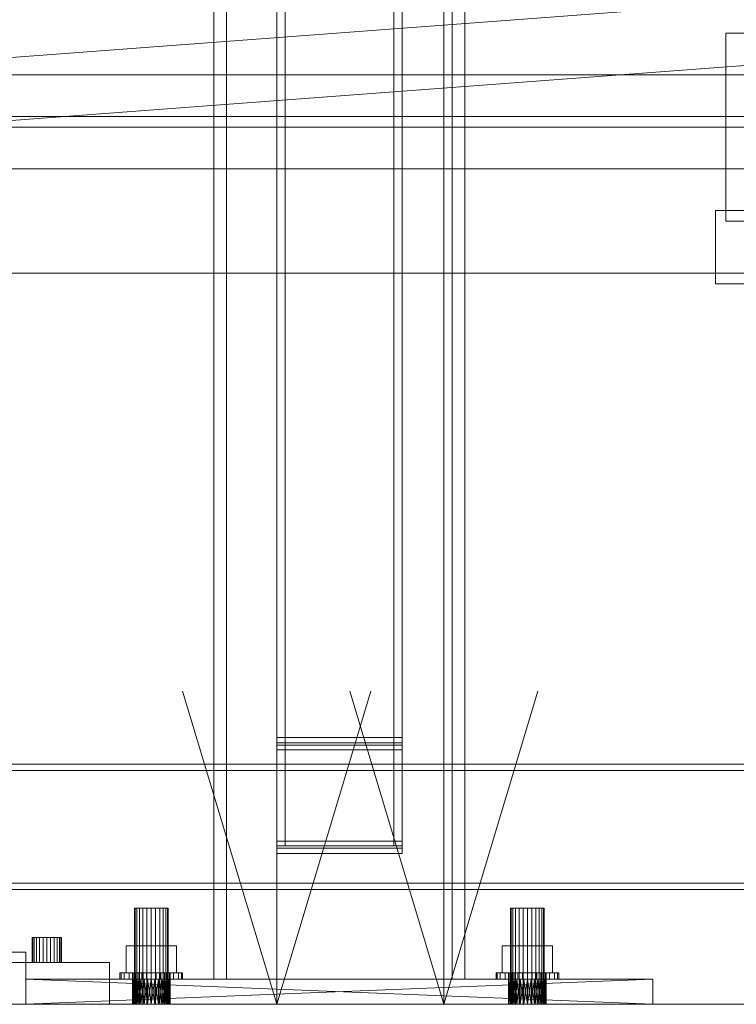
# Model space of a CAD drawing. Header units: millimetres. Extents: x -2233 to 61924, y -68080 to 6847.
# Tile 11 of 256: x -903 to -560, y -36000 to -35529. Entities that reach past the tile are written whole.
import ezdxf

# ---------------------------------------------------------------- set-up
doc = ezdxf.new("R2010")
doc.units = ezdxf.units.MM
for name, color, linetype, lineweight in [('COTAS_O', 1, 'Continuous', 0), ('frontal_C01', 7, 'Continuous', 0), ('frontal_C04', 7, 'Continuous', 0), ('frontal_mezcladora', 7, 'Continuous', 0), ('frontal_secador', 7, 'Continuous', 0)]:
    doc.layers.add(name, color=color, linetype=linetype, lineweight=lineweight)
doc.dimstyles.new('R19_100', dxfattribs={"dimtxt": 250, "dimasz": 150, "dimexe": 150, "dimexo": 80, "dimgap": 100, "dimtad": 1, "dimtih": 1, "dimtoh": 1, "dimdsep": 46, "dimcen": 0.09, "dimadec": 0, "dimazin": 0, "dimtfac": 1, "dimtdec": 4, "dimtofl": 0, "dimtmove": 0, "dimatfit": 3, "dimfxl": 1, "dimtolj": 1, "dimtzin": 0, "dimarcsym": 0})

# ---------------------------------------------------------------- blocks, each defined once
blk = doc.blocks.new('DIM_R27_54')
at = {"layer": 'COTAS_O'}
for p, q in [((-1850, -34600), (-1850, -35300)), ((-150, -34600), (-150, -35300)), ((-1850, -35300), (-1700, -35255)), ((-150, -35300), (-300, -35255)), ((-150, -35300), (-1850, -35300)), ((-1850, -35300), (-1700, -35345)), ((-150, -35300), (-300, -35345))]:
    blk.add_line(p, q, dxfattribs=at)
blk.add_text('1700 O', height=250, rotation=180, dxfattribs=at).set_placement((-1000, -35400))
blk = doc.blocks.new('DIM_R27_57')
at = {"layer": 'COTAS_O'}
for p, q in [((-1480, -33670), (-780, -33670)), ((-780, -33670), (-825, -33820)), ((-780, -36000), (-780, -33670)), ((-780, -33670), (-735, -33820)), ((-780, -36000), (-825, -35850)), ((-780, -36000), (-735, -35850)), ((-1480, -36000), (-780, -36000))]:
    blk.add_line(p, q, dxfattribs=at)
blk.add_text('2330 O', height=250, rotation=90, dxfattribs=at).set_placement((-880, -34835))
blk = doc.blocks.new('DIM_R27_58')
at = {"layer": 'COTAS_O'}
for p, q in [((-1480, -35300), (-1330, -35255)), ((490, -35300), (340, -35255)), ((-1480, -36000), (-1480, -35300)), ((-1480, -35300), (490, -35300)), ((-1480, -35300), (-1330, -35345)), ((490, -35300), (340, -35345)), ((490, -36000), (490, -35300))]:
    blk.add_line(p, q, dxfattribs=at)
blk.add_text('1970 O', height=250, dxfattribs=at).set_placement((-495, -35200))
blk = doc.blocks.new('DIM_R27_59')
at = {"layer": 'COTAS_O'}
for p, q in [((-1400, -33000), (-700, -33000)), ((-700, -33000), (-745, -33150)), ((-700, -36000), (-700, -33000)), ((-700, -33000), (-655, -33150)), ((-700, -36000), (-745, -35850)), ((-700, -36000), (-655, -35850)), ((-1400, -36000), (-700, -36000))]:
    blk.add_line(p, q, dxfattribs=at)
blk.add_text('3000 O', height=250, rotation=90, dxfattribs=at).set_placement((-800, -34500))
blk = doc.blocks.new('DIM_R27_60')
at = {"layer": 'COTAS_O'}
for p, q in [((-1400, -35300), (-1250, -35255)), ((1400, -35300), (1250, -35255)), ((-1400, -36000), (-1400, -35300)), ((-1400, -35300), (1400, -35300)), ((-1400, -35300), (-1250, -35345)), ((1400, -35300), (1250, -35345)), ((1400, -36000), (1400, -35300))]:
    blk.add_line(p, q, dxfattribs=at)
blk.add_text('2800 O', height=250, dxfattribs=at).set_placement((0, -35200))

msp = doc.modelspace()

# ---------------------------------------------------------------- linework, layer by layer
at = {"layer": 'frontal_C01'}
for p, q in [((-1060, -35975), (-900, -35975)), ((-900, -36000), (-900, -35975)), ((-1060, -36000), (-900, -36000))]:
    msp.add_line(p, q, dxfattribs=at)
at = {"layer": 'frontal_C04'}
for p, q in [((-1751.122, -35610.042), (-551.122, -35520.042)), ((-535, -35535), (-565, -35535)), ((-565, -35625), (-565, -35535)), ((-1748.878, -35639.958), (-548.878, -35549.958)), ((-1750, -35555), (-550, -35555)), ((-1750, -35575), (2600, -35575)), ((-1750, -35580), (2600, -35580)), ((-1750, -35600), (-550, -35600)), ((-570, -35620), (-530, -35620)), ((-570, -35620), (-570, -35655)), ((-535, -35625), (-565, -35625)), ((-1750, -35650), (-550, -35650)), ((-570, -35655), (-530, -35655))]:
    msp.add_line(p, q, dxfattribs=at)
at = {"layer": 'frontal_mezcladora'}
for p, q in [((-810, -35988), (-810, -34900)), ((-804, -35988), (-804, -34900)), ((-696, -35988), (-696, -34900)), ((-690, -35988), (-690, -34900)), ((-780, -35872.255), (-780, -35022.255)), ((-780, -35874.749), (-780, -35024.749)), ((-780, -35025.954), (-780, -35875.954)), ((-776, -35025.954), (-776, -35875.954)), ((-724, -35875.954), (-724, -35025.954)), ((-720, -35022.255), (-720, -35872.255)), ((-720, -35024.749), (-720, -35874.749)), ((-720, -35875.954), (-720, -35025.954)), ((-780, -35028.116), (-780, -35878.116)), ((-776, -35028.116), (-776, -35878.116)), ((-724, -35878.116), (-724, -35028.116)), ((-720, -35878.116), (-720, -35028.116)), ((-780, -35921.884), (-780, -35071.884)), ((-776, -35921.884), (-776, -35071.884)), ((-724, -35071.884), (-724, -35921.884)), ((-720, -35071.884), (-720, -35921.884)), ((-780, -35924.046), (-780, -35074.046)), ((-780, -35075.251), (-780, -35925.251)), ((-780, -35077.745), (-780, -35927.745)), ((-776, -35924.046), (-776, -35074.046)), ((-724, -35074.046), (-724, -35924.046)), ((-720, -35074.046), (-720, -35924.046)), ((-720, -35925.251), (-720, -35075.251)), ((-720, -35927.745), (-720, -35077.745)), ((-720, -35872.255), (-780, -35872.255)), ((-780, -35872.255), (-780, -35875.954)), ((-720, -35874.749), (-780, -35874.749)), ((-780, -35874.749), (-780, -35878.116)), ((-720, -35875.954), (-720, -35872.255)), ((-720, -35878.116), (-720, -35874.749)), ((-780, -35875.954), (-720, -35875.954)), ((-776, -35875.954), (-780, -35875.954)), ((-780, -35875.954), (-780, -35924.046)), ((-780, -35878.116), (-720, -35878.116)), ((-776, -35878.116), (-780, -35878.116)), ((-780, -35878.116), (-780, -35921.884)), ((-776, -35924.046), (-776, -35875.954)), ((-776, -35921.884), (-776, -35878.116)), ((-720, -35875.954), (-724, -35875.954)), ((-724, -35875.954), (-724, -35924.046)), ((-720, -35878.116), (-724, -35878.116)), ((-724, -35878.116), (-724, -35921.884)), ((-720, -35924.046), (-720, -35875.954)), ((-720, -35921.884), (-720, -35878.116)), ((-720, -35921.884), (-780, -35921.884)), ((-780, -35921.884), (-780, -35925.251)), ((-780, -35921.884), (-776, -35921.884)), ((-724, -35921.884), (-720, -35921.884)), ((-720, -35925.251), (-720, -35921.884)), ((-720, -35924.046), (-780, -35924.046)), ((-780, -35924.046), (-780, -35927.745)), ((-780, -35924.046), (-776, -35924.046)), ((-780, -35925.251), (-720, -35925.251)), ((-724, -35924.046), (-720, -35924.046)), ((-720, -35927.745), (-720, -35924.046)), ((-780, -35927.745), (-720, -35927.745)), ((-847.727, -35954), (-848, -35954)), ((-848, -36000), (-848, -35954)), ((-846.928, -35954), (-847.727, -35954)), ((-847.727, -36000), (-847.727, -35954)), ((-845.657, -35954), (-846.928, -35954)), ((-846.928, -36000), (-846.928, -35954)), ((-844, -35954), (-845.657, -35954)), ((-845.657, -36000), (-845.657, -35954)), ((-842.071, -35954), (-844, -35954)), ((-844, -36000), (-844, -35954)), ((-840, -35954), (-842.071, -35954)), ((-842.071, -36000), (-842.071, -35954)), ((-840, -35954), (-837.929, -35954)), ((-840, -35954), (-840, -36000)), ((-837.929, -35954), (-836, -35954)), ((-837.929, -36000), (-837.929, -35954)), ((-836, -35954), (-834.343, -35954)), ((-836, -36000), (-836, -35954)), ((-834.343, -35954), (-833.072, -35954)), ((-834.343, -36000), (-834.343, -35954)), ((-833.072, -35954), (-832.273, -35954)), ((-833.072, -36000), (-833.072, -35954)), ((-832.273, -35954), (-832, -35954)), ((-832.273, -36000), (-832.273, -35954)), ((-832, -36000), (-832, -35954)), ((-667.727, -35954), (-668, -35954)), ((-668, -36000), (-668, -35954)), ((-666.928, -35954), (-667.727, -35954)), ((-667.727, -36000), (-667.727, -35954)), ((-665.657, -35954), (-666.928, -35954)), ((-666.928, -36000), (-666.928, -35954)), ((-664, -35954), (-665.657, -35954)), ((-665.657, -36000), (-665.657, -35954)), ((-662.071, -35954), (-664, -35954)), ((-664, -36000), (-664, -35954)), ((-660, -35954), (-662.071, -35954)), ((-662.071, -36000), (-662.071, -35954)), ((-660, -35954), (-657.929, -35954)), ((-660, -35954), (-660, -36000)), ((-657.929, -35954), (-656, -35954)), ((-657.929, -36000), (-657.929, -35954)), ((-656, -35954), (-654.343, -35954)), ((-656, -36000), (-656, -35954)), ((-654.343, -35954), (-653.072, -35954)), ((-654.343, -36000), (-654.343, -35954)), ((-653.072, -35954), (-652.273, -35954)), ((-653.072, -36000), (-653.072, -35954)), ((-652.273, -35954), (-652, -35954)), ((-652.273, -36000), (-652.273, -35954)), ((-652, -36000), (-652, -35954)), ((-896.761, -35968), (-897, -35968)), ((-897, -35980), (-897, -35968)), ((-896.062, -35968), (-896.761, -35968)), ((-896.761, -35980), (-896.761, -35968)), ((-894.95, -35968), (-896.062, -35968)), ((-896.062, -35980), (-896.062, -35968)), ((-893.5, -35968), (-894.95, -35968)), ((-894.95, -35980), (-894.95, -35968)), ((-891.812, -35968), (-893.5, -35968)), ((-893.5, -35980), (-893.5, -35968)), ((-890, -35968), (-891.812, -35968)), ((-891.812, -35980), (-891.812, -35968)), ((-890, -35968), (-888.188, -35968)), ((-890, -35968), (-890, -35980)), ((-888.188, -35968), (-886.5, -35968)), ((-888.188, -35980), (-888.188, -35968)), ((-886.5, -35968), (-885.05, -35968)), ((-886.5, -35980), (-886.5, -35968)), ((-885.05, -35968), (-883.938, -35968)), ((-885.05, -35980), (-885.05, -35968)), ((-883.938, -35968), (-883.239, -35968)), ((-883.938, -35980), (-883.938, -35968)), ((-883.239, -35968), (-883, -35968)), ((-883.239, -35980), (-883.239, -35968)), ((-883, -35980), (-883, -35968)), ((-851.994, -35985), (-851.994, -35972)), ((-851.994, -35972), (-840, -35972)), ((-851.994, -35972), (-846.928, -35972)), ((-840, -35972), (-846.928, -35972)), ((-846.928, -35972), (-846.928, -35985)), ((-828.006, -35972), (-840, -35972)), ((-840, -35972), (-840, -35985)), ((-840, -35972), (-833.072, -35972)), ((-833.072, -35972), (-833.072, -35985)), ((-828.006, -35972), (-833.072, -35972)), ((-828.006, -35985), (-828.006, -35972)), ((-671.994, -35985), (-671.994, -35972)), ((-671.994, -35972), (-660, -35972)), ((-671.994, -35972), (-666.928, -35972)), ((-660, -35972), (-666.928, -35972)), ((-666.928, -35972), (-666.928, -35985)), ((-648.006, -35972), (-660, -35972)), ((-660, -35972), (-660, -35985)), ((-660, -35972), (-653.072, -35972)), ((-653.072, -35972), (-653.072, -35985)), ((-648.006, -35972), (-653.072, -35972)), ((-648.006, -35985), (-648.006, -35972)), ((-1040, -35980), (-860, -35980)), ((-896.761, -35980), (-897, -35980)), ((-896.062, -35980), (-896.761, -35980)), ((-894.95, -35980), (-896.062, -35980)), ((-893.5, -35980), (-894.95, -35980)), ((-891.812, -35980), (-893.5, -35980)), ((-890, -35980), (-891.812, -35980)), ((-888.188, -35980), (-890, -35980)), ((-888.188, -35980), (-886.5, -35980)), ((-886.5, -35980), (-885.05, -35980)), ((-885.05, -35980), (-883.938, -35980)), ((-883.938, -35980), (-883.239, -35980)), ((-883.239, -35980), (-883, -35980)), ((-860, -36000), (-860, -35980)), ((-660, -35988), (-900, -35988)), ((-900, -35988), (-661.756, -35988)), ((-900, -35988), (-840, -35988)), ((-838.244, -35988), (-900, -35988)), ((-900, -35988), (-841.756, -35988)), ((-600, -35988), (-900, -35988)), ((-900, -35988), (-663.444, -35988)), ((-836.556, -35988), (-900, -35988)), ((-900, -35988), (-843.444, -35988)), ((-900, -35988), (-665, -35988)), ((-835, -35988), (-900, -35988)), ((-900, -35988), (-845, -35988)), ((-900, -35988), (-666.364, -35988)), ((-900, -35988), (-846.364, -35988)), ((-900, -35988), (-667.483, -35988)), ((-900, -35988), (-847.483, -35988)), ((-900, -35988), (-668.315, -35988)), ((-900, -35988), (-848.315, -35988)), ((-900, -35988), (-668.827, -35988)), ((-900, -35988), (-848.827, -35988)), ((-900, -35988), (-669, -35988)), ((-900, -35988), (-849, -35988)), ((-658.244, -35988), (-900, -35988)), ((-900, -36000), (-900, -35988)), ((-600, -36000), (-900, -35988)), ((-900, -36000), (-600, -35988)), ((-855, -35988), (-855, -35985)), ((-855, -35985), (-854.489, -35985)), ((-855, -35985), (-849, -35985)), ((-854.489, -35988), (-855, -35988)), ((-849, -35988), (-855, -35988)), ((-854.489, -35988), (-854.489, -35985)), ((-854.489, -35985), (-852.99, -35985)), ((-854.489, -35985), (-848.693, -35985)), ((-852.99, -35988), (-854.489, -35988)), ((-848.693, -35988), (-854.489, -35988)), ((-852.99, -35988), (-852.99, -35985)), ((-852.99, -35985), (-850.607, -35985)), ((-852.99, -35985), (-847.794, -35985)), ((-850.607, -35988), (-852.99, -35988)), ((-847.794, -35988), (-852.99, -35988)), ((-840, -35985), (-851.994, -35985)), ((-846.928, -35985), (-851.994, -35985)), ((-850.607, -35988), (-850.607, -35985)), ((-850.607, -35985), (-847.5, -35985)), ((-850.607, -35985), (-846.364, -35985)), ((-847.5, -35988), (-850.607, -35988)), ((-846.364, -35988), (-850.607, -35988)), ((-848.693, -35985), (-849, -35985)), ((-849, -35985), (-849, -35988)), ((-849, -35988), (-848.827, -35988)), ((-840, -35988), (-849, -35988)), ((-841.756, -35988), (-849, -35988)), ((-843.444, -35988), (-849, -35988)), ((-845, -35988), (-849, -35988)), ((-846.364, -35988), (-849, -35988)), ((-847.483, -35988), (-849, -35988)), ((-849, -36000), (-848.827, -35988)), ((-849, -36000), (-849, -35988)), ((-848.827, -36000), (-849, -35988)), ((-849, -35988), (-848.693, -35988)), ((-848.827, -35988), (-848.315, -35988)), ((-840, -35988), (-848.827, -35988)), ((-848.827, -36000), (-848.315, -35988)), ((-848.827, -36000), (-848.827, -35988)), ((-848.315, -36000), (-848.827, -35988)), ((-847.794, -35985), (-848.693, -35985)), ((-848.693, -35985), (-848.693, -35988)), ((-848.693, -35988), (-847.794, -35988)), ((-848.315, -35988), (-847.483, -35988)), ((-840, -35988), (-848.315, -35988)), ((-848.315, -36000), (-847.483, -35988)), ((-848.315, -36000), (-848.315, -35988)), ((-847.483, -36000), (-848.315, -35988)), ((-846.364, -35985), (-847.794, -35985)), ((-847.794, -35985), (-847.794, -35988)), ((-847.794, -35988), (-846.364, -35988)), ((-847.5, -35988), (-847.5, -35985)), ((-847.5, -35985), (-843.882, -35985)), ((-847.5, -35985), (-844.5, -35985)), ((-843.882, -35988), (-847.5, -35988)), ((-844.5, -35988), (-847.5, -35988)), ((-847.483, -35988), (-846.364, -35988)), ((-840, -35988), (-847.483, -35988)), ((-847.483, -36000), (-846.364, -35988)), ((-847.483, -36000), (-847.483, -35988)), ((-846.364, -36000), (-847.483, -35988)), ((-846.928, -35985), (-840, -35985)), ((-844.5, -35985), (-846.364, -35985)), ((-846.364, -35985), (-846.364, -35988)), ((-846.364, -35988), (-845, -35988)), ((-840, -35988), (-846.364, -35988)), ((-846.364, -36000), (-845, -35988)), ((-846.364, -36000), (-846.364, -35988)), ((-845, -36000), (-846.364, -35988)), ((-846.364, -35988), (-844.5, -35988)), ((-845, -35988), (-843.444, -35988)), ((-840, -35988), (-845, -35988)), ((-845, -36000), (-843.444, -35988)), ((-845, -36000), (-845, -35988)), ((-843.444, -36000), (-845, -35988)), ((-842.329, -35985), (-844.5, -35985)), ((-844.5, -35985), (-844.5, -35988)), ((-844.5, -35988), (-842.329, -35988)), ((-843.882, -35988), (-843.882, -35985)), ((-843.882, -35985), (-840, -35985)), ((-843.882, -35985), (-842.329, -35985)), ((-840, -35988), (-843.882, -35988)), ((-842.329, -35988), (-843.882, -35988)), ((-843.444, -35988), (-841.756, -35988)), ((-840, -35988), (-843.444, -35988)), ((-843.444, -36000), (-841.756, -35988)), ((-843.444, -36000), (-843.444, -35988)), ((-841.756, -36000), (-843.444, -35988)), ((-840, -35985), (-842.329, -35985)), ((-842.329, -35985), (-842.329, -35988)), ((-842.329, -35988), (-840, -35988)), ((-841.756, -35988), (-840, -35988)), ((-841.756, -36000), (-840, -35988)), ((-841.756, -36000), (-841.756, -35988)), ((-840, -36000), (-841.756, -35988)), ((-836.118, -35985), (-840, -35985)), ((-840, -35985), (-840, -35988)), ((-840, -35985), (-837.671, -35985)), ((-840, -35985), (-828.006, -35985)), ((-833.072, -35985), (-840, -35985)), ((-840, -35988), (-838.244, -35988)), ((-840, -35988), (-836.556, -35988)), ((-840, -35988), (-835, -35988)), ((-840, -35988), (-833.636, -35988)), ((-840, -35988), (-832.517, -35988)), ((-840, -35988), (-831.685, -35988)), ((-840, -35988), (-831.173, -35988)), ((-840, -35988), (-831, -35988)), ((-840, -35988), (-840, -36000)), ((-838.244, -36000), (-840, -35988)), ((-840, -36000), (-838.244, -35988)), ((-840, -35988), (-836.118, -35988)), ((-837.671, -35988), (-840, -35988)), ((-838.244, -35988), (-836.556, -35988)), ((-838.244, -35988), (-831, -35988)), ((-838.244, -36000), (-838.244, -35988)), ((-836.556, -36000), (-838.244, -35988)), ((-838.244, -36000), (-836.556, -35988)), ((-837.671, -35985), (-837.671, -35988)), ((-836.118, -35985), (-837.671, -35985)), ((-837.671, -35985), (-835.5, -35985)), ((-837.671, -35988), (-836.118, -35988)), ((-835.5, -35988), (-837.671, -35988)), ((-836.556, -35988), (-835, -35988)), ((-836.556, -35988), (-831, -35988)), ((-836.556, -36000), (-836.556, -35988)), ((-835, -36000), (-836.556, -35988)), ((-836.556, -36000), (-835, -35988)), ((-836.118, -35988), (-836.118, -35985)), ((-832.5, -35985), (-836.118, -35985)), ((-836.118, -35988), (-832.5, -35988)), ((-835.5, -35985), (-835.5, -35988)), ((-832.5, -35985), (-835.5, -35985)), ((-835.5, -35985), (-833.636, -35985)), ((-835.5, -35988), (-832.5, -35988)), ((-833.636, -35988), (-835.5, -35988)), ((-833.636, -35988), (-835, -35988)), ((-835, -35988), (-831, -35988)), ((-835, -35988), (-666.364, -35988)), ((-660, -35988), (-835, -35988)), ((-835, -36000), (-835, -35988)), ((-833.636, -36000), (-835, -35988)), ((-835, -36000), (-833.636, -35988)), ((-833.636, -35985), (-833.636, -35988)), ((-829.393, -35985), (-833.636, -35985)), ((-833.636, -35985), (-832.206, -35985)), ((-832.517, -35988), (-833.636, -35988)), ((-833.636, -35988), (-831, -35988)), ((-833.636, -35988), (-666.364, -35988)), ((-833.636, -35988), (-669, -35988)), ((-833.636, -35988), (-668.827, -35988)), ((-833.636, -35988), (-668.315, -35988)), ((-833.636, -35988), (-667.483, -35988)), ((-660, -35988), (-833.636, -35988)), ((-833.636, -36000), (-833.636, -35988)), ((-832.517, -36000), (-833.636, -35988)), ((-833.636, -36000), (-832.517, -35988)), ((-833.636, -35988), (-829.393, -35988)), ((-832.206, -35988), (-833.636, -35988)), ((-833.072, -35985), (-828.006, -35985)), ((-831.685, -35988), (-832.517, -35988)), ((-832.517, -35988), (-831, -35988)), ((-832.517, -35988), (-666.364, -35988)), ((-660, -35988), (-832.517, -35988)), ((-832.517, -36000), (-832.517, -35988)), ((-831.685, -36000), (-832.517, -35988)), ((-832.517, -36000), (-831.685, -35988)), ((-832.5, -35988), (-832.5, -35985)), ((-829.393, -35985), (-832.5, -35985)), ((-832.5, -35988), (-829.393, -35988)), ((-832.206, -35985), (-832.206, -35988)), ((-827.01, -35985), (-832.206, -35985)), ((-832.206, -35985), (-831.307, -35985)), ((-832.206, -35988), (-827.01, -35988)), ((-831.307, -35988), (-832.206, -35988)), ((-831.173, -35988), (-831.685, -35988)), ((-831.685, -35988), (-831, -35988)), ((-831.685, -35988), (-666.364, -35988)), ((-660, -35988), (-831.685, -35988)), ((-831.685, -36000), (-831.685, -35988)), ((-831.173, -36000), (-831.685, -35988)), ((-831.685, -36000), (-831.173, -35988)), ((-831.307, -35985), (-831.307, -35988)), ((-825.511, -35985), (-831.307, -35985)), ((-831.307, -35985), (-831, -35985)), ((-831.307, -35988), (-825.511, -35988)), ((-831, -35988), (-831.307, -35988)), ((-831, -35988), (-831.173, -35988)), ((-831.173, -35988), (-666.364, -35988)), ((-831.173, -35988), (-660, -35988)), ((-831.173, -36000), (-831.173, -35988)), ((-831, -36000), (-831.173, -35988)), ((-831.173, -36000), (-831, -35988)), ((-831, -35985), (-831, -35988)), ((-825, -35985), (-831, -35985)), ((-831, -35988), (-666.364, -35988)), ((-831, -35988), (-665, -35988)), ((-831, -35988), (-663.444, -35988)), ((-831, -35988), (-661.756, -35988)), ((-831, -35988), (-660, -35988)), ((-831, -36000), (-831, -35988)), ((-831, -35988), (-825, -35988)), ((-829.393, -35988), (-829.393, -35985)), ((-827.01, -35985), (-829.393, -35985)), ((-829.393, -35988), (-827.01, -35988)), ((-827.01, -35988), (-827.01, -35985)), ((-825.511, -35985), (-827.01, -35985)), ((-827.01, -35988), (-825.511, -35988)), ((-825.511, -35988), (-825.511, -35985)), ((-825, -35985), (-825.511, -35985)), ((-825.511, -35988), (-825, -35988)), ((-825, -35988), (-825, -35985)), ((-810, -35988), (-804, -35988)), ((-804, -35988), (-696, -35988)), ((-696, -35988), (-690, -35988)), ((-675, -35988), (-675, -35985)), ((-675, -35985), (-674.489, -35985)), ((-675, -35985), (-669, -35985)), ((-674.489, -35988), (-675, -35988)), ((-669, -35988), (-675, -35988)), ((-674.489, -35988), (-674.489, -35985)), ((-674.489, -35985), (-672.99, -35985)), ((-674.489, -35985), (-668.693, -35985)), ((-672.99, -35988), (-674.489, -35988)), ((-668.693, -35988), (-674.489, -35988)), ((-672.99, -35988), (-672.99, -35985)), ((-672.99, -35985), (-670.607, -35985)), ((-672.99, -35985), (-667.794, -35985)), ((-670.607, -35988), (-672.99, -35988)), ((-667.794, -35988), (-672.99, -35988)), ((-660, -35985), (-671.994, -35985)), ((-666.928, -35985), (-671.994, -35985)), ((-670.607, -35988), (-670.607, -35985)), ((-670.607, -35985), (-667.5, -35985)), ((-670.607, -35985), (-666.364, -35985)), ((-667.5, -35988), (-670.607, -35988)), ((-666.364, -35988), (-670.607, -35988)), ((-668.693, -35985), (-669, -35985)), ((-669, -35985), (-669, -35988)), ((-669, -35988), (-668.827, -35988)), ((-660, -35988), (-669, -35988)), ((-661.756, -35988), (-669, -35988)), ((-663.444, -35988), (-669, -35988)), ((-665, -35988), (-669, -35988)), ((-666.364, -35988), (-669, -35988)), ((-669, -36000), (-668.827, -35988)), ((-669, -36000), (-669, -35988)), ((-668.827, -36000), (-669, -35988)), ((-669, -35988), (-668.693, -35988)), ((-668.827, -35988), (-668.315, -35988)), ((-660, -35988), (-668.827, -35988)), ((-668.827, -36000), (-668.315, -35988)), ((-668.827, -36000), (-668.827, -35988)), ((-668.315, -36000), (-668.827, -35988)), ((-667.794, -35985), (-668.693, -35985)), ((-668.693, -35985), (-668.693, -35988)), ((-668.693, -35988), (-667.794, -35988)), ((-668.315, -35988), (-667.483, -35988)), ((-660, -35988), (-668.315, -35988)), ((-668.315, -36000), (-667.483, -35988)), ((-668.315, -36000), (-668.315, -35988)), ((-667.483, -36000), (-668.315, -35988)), ((-666.364, -35985), (-667.794, -35985)), ((-667.794, -35985), (-667.794, -35988)), ((-667.794, -35988), (-666.364, -35988)), ((-667.5, -35988), (-667.5, -35985)), ((-667.5, -35985), (-663.882, -35985)), ((-667.5, -35985), (-664.5, -35985)), ((-663.882, -35988), (-667.5, -35988)), ((-664.5, -35988), (-667.5, -35988)), ((-667.483, -35988), (-666.364, -35988)), ((-660, -35988), (-667.483, -35988)), ((-667.483, -36000), (-666.364, -35988)), ((-667.483, -36000), (-667.483, -35988)), ((-666.364, -36000), (-667.483, -35988)), ((-666.928, -35985), (-660, -35985)), ((-664.5, -35985), (-666.364, -35985)), ((-666.364, -35985), (-666.364, -35988)), ((-666.364, -35988), (-665, -35988)), ((-660, -35988), (-666.364, -35988)), ((-666.364, -36000), (-665, -35988)), ((-666.364, -36000), (-666.364, -35988)), ((-665, -36000), (-666.364, -35988)), ((-666.364, -35988), (-664.5, -35988)), ((-665, -35988), (-663.444, -35988)), ((-660, -35988), (-665, -35988)), ((-665, -36000), (-663.444, -35988)), ((-665, -36000), (-665, -35988)), ((-663.444, -36000), (-665, -35988)), ((-662.329, -35985), (-664.5, -35985)), ((-664.5, -35985), (-664.5, -35988)), ((-664.5, -35988), (-662.329, -35988)), ((-663.882, -35988), (-663.882, -35985)), ((-663.882, -35985), (-660, -35985)), ((-663.882, -35985), (-662.329, -35985)), ((-660, -35988), (-663.882, -35988)), ((-662.329, -35988), (-663.882, -35988)), ((-663.444, -35988), (-661.756, -35988)), ((-660, -35988), (-663.444, -35988)), ((-663.444, -36000), (-661.756, -35988)), ((-663.444, -36000), (-663.444, -35988)), ((-661.756, -36000), (-663.444, -35988)), ((-660, -35985), (-662.329, -35985)), ((-662.329, -35985), (-662.329, -35988)), ((-662.329, -35988), (-660, -35988)), ((-661.756, -35988), (-660, -35988)), ((-661.756, -36000), (-660, -35988)), ((-661.756, -36000), (-661.756, -35988)), ((-660, -36000), (-661.756, -35988)), ((-656.118, -35985), (-660, -35985)), ((-660, -35985), (-660, -35988)), ((-660, -35985), (-657.671, -35985)), ((-660, -35985), (-648.006, -35985)), ((-653.072, -35985), (-660, -35985)), ((-660, -35988), (-658.244, -35988)), ((-660, -35988), (-600, -35988)), ((-660, -35988), (-660, -36000)), ((-658.244, -36000), (-660, -35988)), ((-660, -36000), (-658.244, -35988)), ((-660, -35988), (-656.118, -35988)), ((-657.671, -35988), (-660, -35988)), ((-658.244, -35988), (-600, -35988)), ((-656.556, -35988), (-658.244, -35988)), ((-658.244, -35988), (-655, -35988)), ((-658.244, -35988), (-653.636, -35988)), ((-658.244, -35988), (-652.517, -35988)), ((-658.244, -35988), (-651.685, -35988)), ((-658.244, -35988), (-651.173, -35988)), ((-658.244, -35988), (-651, -35988)), ((-658.244, -36000), (-658.244, -35988)), ((-656.556, -36000), (-658.244, -35988)), ((-658.244, -36000), (-656.556, -35988)), ((-657.671, -35985), (-657.671, -35988)), ((-656.118, -35985), (-657.671, -35985)), ((-657.671, -35985), (-655.5, -35985)), ((-657.671, -35988), (-656.118, -35988)), ((-655.5, -35988), (-657.671, -35988)), ((-656.556, -35988), (-600, -35988)), ((-655, -35988), (-656.556, -35988)), ((-656.556, -35988), (-651, -35988)), ((-656.556, -36000), (-656.556, -35988)), ((-655, -36000), (-656.556, -35988)), ((-656.556, -36000), (-655, -35988)), ((-656.118, -35988), (-656.118, -35985)), ((-652.5, -35985), (-656.118, -35985)), ((-656.118, -35988), (-652.5, -35988)), ((-655.5, -35985), (-655.5, -35988)), ((-652.5, -35985), (-655.5, -35985)), ((-655.5, -35985), (-653.636, -35985)), ((-655.5, -35988), (-652.5, -35988)), ((-653.636, -35988), (-655.5, -35988)), ((-655, -35988), (-600, -35988)), ((-653.636, -35988), (-655, -35988)), ((-655, -35988), (-651, -35988)), ((-655, -36000), (-655, -35988)), ((-653.636, -36000), (-655, -35988)), ((-655, -36000), (-653.636, -35988)), ((-653.636, -35985), (-653.636, -35988)), ((-649.393, -35985), (-653.636, -35985)), ((-653.636, -35985), (-652.206, -35985)), ((-653.636, -35988), (-600, -35988)), ((-652.517, -35988), (-653.636, -35988)), ((-653.636, -35988), (-651, -35988)), ((-653.636, -36000), (-653.636, -35988)), ((-652.517, -36000), (-653.636, -35988)), ((-653.636, -36000), (-652.517, -35988)), ((-653.636, -35988), (-649.393, -35988)), ((-652.206, -35988), (-653.636, -35988)), ((-653.072, -35985), (-648.006, -35985)), ((-652.517, -35988), (-600, -35988)), ((-651.685, -35988), (-652.517, -35988)), ((-652.517, -35988), (-651, -35988)), ((-652.517, -36000), (-652.517, -35988)), ((-651.685, -36000), (-652.517, -35988)), ((-652.517, -36000), (-651.685, -35988)), ((-652.5, -35988), (-652.5, -35985)), ((-649.393, -35985), (-652.5, -35985)), ((-652.5, -35988), (-649.393, -35988)), ((-652.206, -35985), (-652.206, -35988)), ((-647.01, -35985), (-652.206, -35985)), ((-652.206, -35985), (-651.307, -35985)), ((-652.206, -35988), (-647.01, -35988)), ((-651.307, -35988), (-652.206, -35988)), ((-651.685, -35988), (-600, -35988)), ((-651.173, -35988), (-651.685, -35988)), ((-651.685, -36000), (-651.685, -35988)), ((-651.173, -36000), (-651.685, -35988)), ((-651.685, -36000), (-651.173, -35988)), ((-651.307, -35985), (-651.307, -35988)), ((-645.511, -35985), (-651.307, -35985)), ((-651.307, -35985), (-651, -35985)), ((-651.307, -35988), (-645.511, -35988)), ((-651, -35988), (-651.307, -35988)), ((-651.173, -35988), (-600, -35988)), ((-651, -35988), (-651.173, -35988)), ((-651.173, -36000), (-651.173, -35988)), ((-651, -36000), (-651.173, -35988)), ((-651.173, -36000), (-651, -35988)), ((-651, -35985), (-651, -35988)), ((-645, -35985), (-651, -35985)), ((-651, -35988), (-600, -35988)), ((-651, -36000), (-651, -35988)), ((-651, -35988), (-645, -35988)), ((-649.393, -35988), (-649.393, -35985)), ((-647.01, -35985), (-649.393, -35985)), ((-649.393, -35988), (-647.01, -35988)), ((-647.01, -35988), (-647.01, -35985)), ((-645.511, -35985), (-647.01, -35985)), ((-647.01, -35988), (-645.511, -35988)), ((-645.511, -35988), (-645.511, -35985)), ((-645, -35985), (-645.511, -35985)), ((-645.511, -35988), (-645, -35988)), ((-645, -35988), (-645, -35985)), ((-600, -36000), (-600, -35988)), ((-1040, -36000), (-860, -36000)), ((-900, -36000), (-660, -36000)), ((-661.756, -36000), (-900, -36000)), ((-840, -36000), (-900, -36000)), ((-900, -36000), (-838.244, -36000)), ((-841.756, -36000), (-900, -36000)), ((-900, -36000), (-600, -36000)), ((-663.444, -36000), (-900, -36000)), ((-900, -36000), (-836.556, -36000)), ((-843.444, -36000), (-900, -36000)), ((-665, -36000), (-900, -36000)), ((-900, -36000), (-835, -36000)), ((-845, -36000), (-900, -36000)), ((-666.364, -36000), (-900, -36000)), ((-846.364, -36000), (-900, -36000)), ((-667.483, -36000), (-900, -36000)), ((-847.483, -36000), (-900, -36000)), ((-668.315, -36000), (-900, -36000)), ((-848.315, -36000), (-900, -36000)), ((-668.827, -36000), (-900, -36000)), ((-848.827, -36000), (-900, -36000)), ((-669, -36000), (-900, -36000)), ((-849, -36000), (-900, -36000)), ((-900, -36000), (-658.244, -36000)), ((-848.827, -36000), (-849, -36000)), ((-849, -36000), (-840, -36000)), ((-849, -36000), (-841.756, -36000)), ((-849, -36000), (-843.444, -36000)), ((-849, -36000), (-845, -36000)), ((-849, -36000), (-846.364, -36000)), ((-849, -36000), (-847.483, -36000)), ((-848.315, -36000), (-848.827, -36000)), ((-848.827, -36000), (-840, -36000)), ((-847.483, -36000), (-848.315, -36000)), ((-848.315, -36000), (-840, -36000)), ((-847.727, -36000), (-848, -36000)), ((-846.928, -36000), (-847.727, -36000)), ((-846.364, -36000), (-847.483, -36000)), ((-847.483, -36000), (-840, -36000)), ((-845.657, -36000), (-846.928, -36000)), ((-845, -36000), (-846.364, -36000)), ((-846.364, -36000), (-840, -36000)), ((-844, -36000), (-845.657, -36000)), ((-843.444, -36000), (-845, -36000)), ((-845, -36000), (-840, -36000)), ((-842.071, -36000), (-844, -36000)), ((-841.756, -36000), (-843.444, -36000)), ((-843.444, -36000), (-840, -36000)), ((-842.071, -36000), (-840, -36000)), ((-840, -36000), (-841.756, -36000)), ((-838.244, -36000), (-840, -36000)), ((-836.556, -36000), (-840, -36000)), ((-835, -36000), (-840, -36000)), ((-833.636, -36000), (-840, -36000)), ((-832.517, -36000), (-840, -36000)), ((-831.685, -36000), (-840, -36000)), ((-831.173, -36000), (-840, -36000)), ((-831, -36000), (-840, -36000)), ((-840, -36000), (-837.929, -36000)), ((-836.556, -36000), (-838.244, -36000)), ((-831, -36000), (-838.244, -36000)), ((-837.929, -36000), (-836, -36000)), ((-835, -36000), (-836.556, -36000)), ((-831, -36000), (-836.556, -36000)), ((-836, -36000), (-834.343, -36000)), ((-835, -36000), (-833.636, -36000)), ((-831, -36000), (-835, -36000)), ((-666.364, -36000), (-835, -36000)), ((-835, -36000), (-660, -36000)), ((-834.343, -36000), (-833.072, -36000)), ((-833.636, -36000), (-832.517, -36000)), ((-831, -36000), (-833.636, -36000)), ((-666.364, -36000), (-833.636, -36000)), ((-669, -36000), (-833.636, -36000)), ((-668.827, -36000), (-833.636, -36000)), ((-668.315, -36000), (-833.636, -36000)), ((-667.483, -36000), (-833.636, -36000)), ((-833.636, -36000), (-660, -36000)), ((-833.072, -36000), (-832.273, -36000)), ((-832.517, -36000), (-831.685, -36000)), ((-831, -36000), (-832.517, -36000)), ((-666.364, -36000), (-832.517, -36000)), ((-832.517, -36000), (-660, -36000)), ((-832.273, -36000), (-832, -36000)), ((-831.685, -36000), (-831.173, -36000)), ((-831, -36000), (-831.685, -36000)), ((-666.364, -36000), (-831.685, -36000)), ((-831.685, -36000), (-660, -36000)), ((-831.173, -36000), (-831, -36000)), ((-666.364, -36000), (-831.173, -36000)), ((-660, -36000), (-831.173, -36000)), ((-666.364, -36000), (-831, -36000)), ((-665, -36000), (-831, -36000)), ((-663.444, -36000), (-831, -36000)), ((-661.756, -36000), (-831, -36000)), ((-660, -36000), (-831, -36000)), ((-668.827, -36000), (-669, -36000)), ((-669, -36000), (-660, -36000)), ((-669, -36000), (-661.756, -36000)), ((-669, -36000), (-663.444, -36000)), ((-669, -36000), (-665, -36000)), ((-669, -36000), (-666.364, -36000)), ((-668.315, -36000), (-668.827, -36000)), ((-668.827, -36000), (-660, -36000)), ((-667.483, -36000), (-668.315, -36000)), ((-668.315, -36000), (-660, -36000)), ((-667.727, -36000), (-668, -36000)), ((-666.928, -36000), (-667.727, -36000)), ((-666.364, -36000), (-667.483, -36000)), ((-667.483, -36000), (-660, -36000)), ((-665.657, -36000), (-666.928, -36000)), ((-665, -36000), (-666.364, -36000)), ((-666.364, -36000), (-660, -36000)), ((-664, -36000), (-665.657, -36000)), ((-663.444, -36000), (-665, -36000)), ((-665, -36000), (-660, -36000)), ((-662.071, -36000), (-664, -36000)), ((-661.756, -36000), (-663.444, -36000)), ((-663.444, -36000), (-660, -36000)), ((-662.071, -36000), (-660, -36000)), ((-660, -36000), (-661.756, -36000)), ((-658.244, -36000), (-660, -36000)), ((-600, -36000), (-660, -36000)), ((-660, -36000), (-657.929, -36000)), ((-600, -36000), (-658.244, -36000)), ((-658.244, -36000), (-656.556, -36000)), ((-655, -36000), (-658.244, -36000)), ((-653.636, -36000), (-658.244, -36000)), ((-652.517, -36000), (-658.244, -36000)), ((-651.685, -36000), (-658.244, -36000)), ((-651.173, -36000), (-658.244, -36000)), ((-651, -36000), (-658.244, -36000)), ((-657.929, -36000), (-656, -36000)), ((-600, -36000), (-656.556, -36000)), ((-656.556, -36000), (-655, -36000)), ((-651, -36000), (-656.556, -36000)), ((-656, -36000), (-654.343, -36000)), ((-600, -36000), (-655, -36000)), ((-655, -36000), (-653.636, -36000)), ((-651, -36000), (-655, -36000)), ((-654.343, -36000), (-653.072, -36000)), ((-600, -36000), (-653.636, -36000)), ((-653.636, -36000), (-652.517, -36000)), ((-651, -36000), (-653.636, -36000)), ((-653.072, -36000), (-652.273, -36000)), ((-600, -36000), (-652.517, -36000)), ((-652.517, -36000), (-651.685, -36000)), ((-651, -36000), (-652.517, -36000)), ((-652.273, -36000), (-652, -36000)), ((-600, -36000), (-651.685, -36000)), ((-651.685, -36000), (-651.173, -36000)), ((-600, -36000), (-651.173, -36000)), ((-651.173, -36000), (-651, -36000)), ((-600, -36000), (-651, -36000))]:
    msp.add_line(p, q, dxfattribs=at)
at = {"layer": 'frontal_secador'}
for p, q in [((-1265, -35885), (1265, -35885)), ((-1265, -35888), (1265, -35888)), ((-1265, -35942), (1265, -35942)), ((-1265, -35945), (1265, -35945)), ((-1400, -36000), (1400, -36000))]:
    msp.add_line(p, q, dxfattribs=at)

# ---------------------------------------------------------------- dimensions: what is measured, and where the dimension line sits
at = {"layer": 'COTAS_O'}
for p1, p2, distance, picture, middle in [((-1400, -36000), (-1400, -33000), -700, 'DIM_R27_59', (-700, -34500)), ((-1480, -36000), (-1480, -33670), -700, 'DIM_R27_57', (-780, -34835)), ((-150, -34600), (-1850, -34600), 700, 'DIM_R27_54', (-1000, -35300)), ((-1480, -36000), (490, -36000), 700, 'DIM_R27_58', (-495, -35300)), ((-1400, -36000), (1400, -36000), 700, 'DIM_R27_60', (0, -35300))]:
    dim = msp.add_aligned_dim(p1=p1, p2=p2, distance=distance, text='<> O', dimstyle='R19_100', dxfattribs=at)
    dim.commit()
    dim.dimension.update_dxf_attribs({"geometry": picture, "text_midpoint": middle})

doc.saveas('drawing.dxf')
